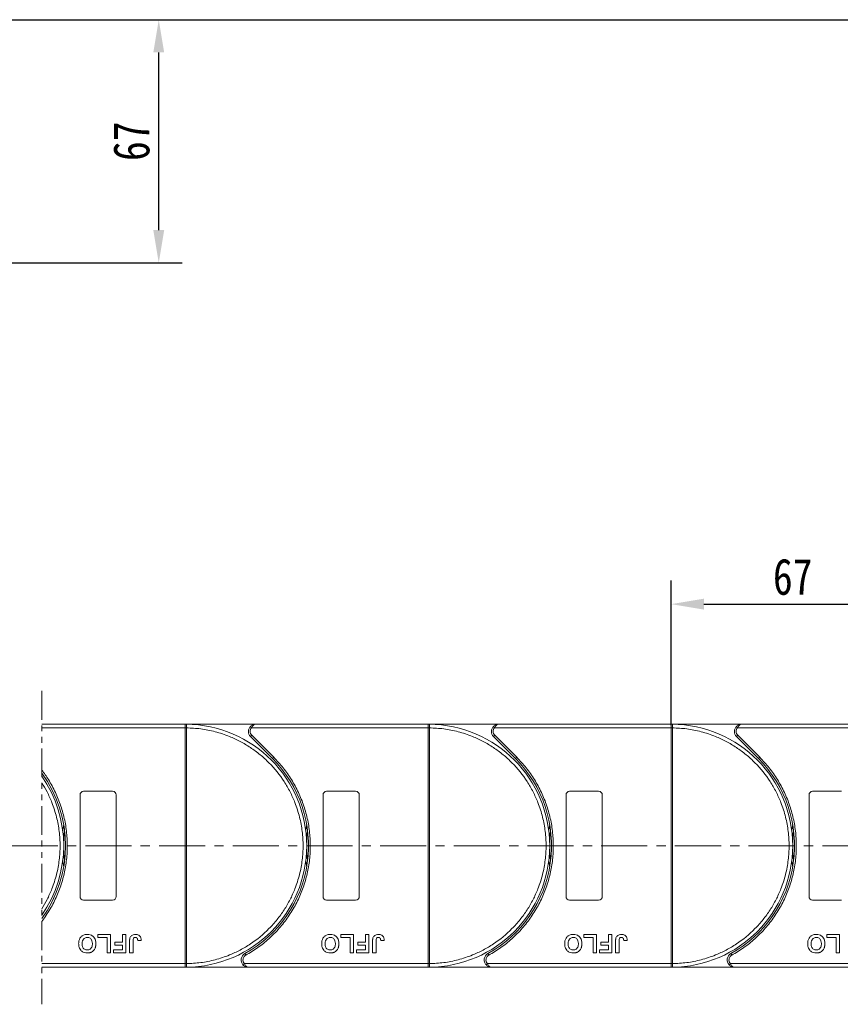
# Model space of a CAD drawing. Header units: millimetres. Extents: x 2205 to 3679, y 833 to 1866.
# Tile 36 of 86: x 3153 to 3380, y 1240 to 1512. Entities that reach past the tile are written whole.
import ezdxf

# ---------------------------------------------------------------- set-up
doc = ezdxf.new("R2010")
doc.units = ezdxf.units.MM
doc.linetypes.add('CENTERX2', pattern=[20.32, 12.7, -2.54, 2.54, -2.54])
doc.linetypes.add('PHANTOM2', pattern=[31.75, 15.875, -3.175, 3.175, -3.175, 3.175, -3.175])
doc.styles.get("Standard").update_dxf_attribs({"font": '仿宋_GB2312.ttf', "width": 0.8})
doc.dimstyles.new('副本 ISO-45.1', dxfattribs={"dimtxt": 10, "dimasz": 9, "dimexe": 6.5, "dimexo": 0.625, "dimgap": 2.5, "dimtad": 1, "dimdsep": 46, "dimtxsty": 'Standard', "dimcen": 2.5, "dimadec": 0, "dimazin": 0, "dimtfac": 1, "dimtmove": 0, "dimatfit": 3, "dimfxl": 0, "dimarcsym": 0})

# ---------------------------------------------------------------- blocks, each defined once
blk = doc.blocks.new('*D2658')
at = {"color": 0, "lineweight": -2}
for p, q in [((3069.59, 1511.57), (3573.58, 1511.57)), ((3567.08, 1259.37), (3567.08, 1502.57)), ((3491.35, 1250.37), (3573.58, 1250.37))]:
    blk.add_line(p, q, dxfattribs=at)
at = {"color": 0, "lineweight": 9}
for points in [[(3565.58, 1502.57), (3568.58, 1502.57), (3567.08, 1511.57)], [(3565.58, 1259.37), (3568.58, 1259.37), (3567.08, 1250.37)]]:
    blk.add_solid(points, dxfattribs=at)
at = {"layer": 'Defpoints', "color": 0, "lineweight": 9}
for p in [(3068.97, 1511.57), (3567.08, 1511.57), (3490.72, 1250.37)]:
    blk.add_point(p, dxfattribs=at)
at = {"color": 0, "lineweight": 9, "insert": (3559.58, 1380.97), "char_height": 10, "attachment_point": 5, "rotation": 90}
blk.add_mtext('2R+67', dxfattribs=at)
blk = doc.blocks.new('*D2661')
at = {"color": 0, "lineweight": -2}
for p, q in [((3072.59, 1511.57), (3198.3, 1511.57)), ((3191.8, 1453.57), (3191.8, 1502.57)), ((3069.59, 1444.57), (3198.3, 1444.57))]:
    blk.add_line(p, q, dxfattribs=at)
at = {"color": 0, "lineweight": 9}
for points in [[(3190.3, 1502.57), (3193.3, 1502.57), (3191.8, 1511.57)], [(3190.3, 1453.57), (3193.3, 1453.57), (3191.8, 1444.57)]]:
    blk.add_solid(points, dxfattribs=at)
at = {"layer": 'Defpoints', "color": 0, "lineweight": 9}
for p in [(3071.97, 1511.57), (3191.8, 1511.57), (3068.97, 1444.57)]:
    blk.add_point(p, dxfattribs=at)
at = {"color": 0, "lineweight": 9, "insert": (3184.3, 1478.07), "char_height": 10, "attachment_point": 5, "rotation": 90}
blk.add_mtext('67', dxfattribs=at)
blk = doc.blocks.new('*D2629')
at = {"color": 0, "lineweight": -2}
for p, q in [((3333.09, 1317.14), (3333.09, 1356.97)), ((3400.09, 1317.5), (3400.09, 1356.97)), ((3342.09, 1350.47), (3391.09, 1350.47))]:
    blk.add_line(p, q, dxfattribs=at)
at = {"color": 0, "lineweight": 9}
for points in [[(3342.09, 1351.97), (3342.09, 1348.97), (3333.09, 1350.47)], [(3391.09, 1351.97), (3391.09, 1348.97), (3400.09, 1350.47)]]:
    blk.add_solid(points, dxfattribs=at)
at = {"layer": 'Defpoints', "color": 0, "lineweight": 9}
for p in [(3400.09, 1350.47), (3333.09, 1316.52), (3400.09, 1316.87)]:
    blk.add_point(p, dxfattribs=at)
at = {"color": 0, "lineweight": 9, "insert": (3366.59, 1357.97), "char_height": 10, "attachment_point": 5}
blk.add_mtext('67', dxfattribs=at)

msp = doc.modelspace()

# ---------------------------------------------------------------- linework, layer by layer
at = {"color": 3, "linetype": 'PHANTOM2', "lineweight": 9, "ltscale": 0.5}
msp.add_line((3159.571, 1326.551), (3159.57, 1240.162), dxfattribs=at)
at = {"color": 7, "linetype": 'Continuous', "lineweight": 15}
for p, q in [((3199.09, 1317.372), (3159.571, 1317.372)), ((3159.571, 1316.372), (3199.09, 1316.372)), ((3199.09, 1317.372), (3199.324, 1317.371)), ((3218.502, 1317.372), (3199.09, 1317.372)), ((3199.09, 1251.374), (3199.09, 1316.37)), ((3199.09, 1316.37), (3199.44, 1316.37)), ((3199.44, 1316.373), (3199.44, 1316.37)), ((3199.44, 1316.37), (3199.44, 1251.374)), ((3217.011, 1316.706), (3217.384, 1316.372)), ((3217.384, 1316.372), (3266.09, 1316.372)), ((3266.09, 1317.372), (3218.502, 1317.372)), ((3285.502, 1317.372), (3266.09, 1317.372)), ((3266.09, 1317.372), (3266.324, 1317.371)), ((3266.09, 1251.374), (3266.09, 1316.37)), ((3266.09, 1316.37), (3266.44, 1316.37)), ((3266.44, 1316.373), (3266.44, 1316.37)), ((3266.44, 1316.37), (3266.44, 1251.374)), ((3284.011, 1316.706), (3284.384, 1316.372)), ((3284.384, 1316.372), (3333.09, 1316.372)), ((3333.09, 1317.372), (3285.502, 1317.372)), ((3333.09, 1317.372), (3333.324, 1317.371)), ((3352.502, 1317.372), (3333.09, 1317.372)), ((3333.09, 1251.374), (3333.09, 1316.37)), ((3333.09, 1316.37), (3333.44, 1316.37)), ((3333.44, 1316.373), (3333.44, 1316.37)), ((3333.44, 1316.37), (3333.44, 1251.374)), ((3351.011, 1316.706), (3351.384, 1316.372)), ((3351.384, 1316.372), (3400.09, 1316.372)), ((3400.09, 1317.372), (3352.502, 1317.372)), ((3217.441, 1314.312), (3217.087, 1313.958)), ((3217.087, 1313.958), (3223.132, 1307.914)), ((3217.441, 1314.312), (3223.485, 1308.267)), ((3284.441, 1314.312), (3284.087, 1313.958)), ((3284.087, 1313.958), (3290.132, 1307.914)), ((3284.441, 1314.312), (3290.485, 1308.267)), ((3351.441, 1314.312), (3351.087, 1313.958)), ((3351.087, 1313.958), (3357.132, 1307.914)), ((3351.441, 1314.312), (3357.485, 1308.267)), ((3223.485, 1308.267), (3223.132, 1307.914)), ((3290.485, 1308.267), (3290.132, 1307.914)), ((3357.485, 1308.267), (3357.132, 1307.914)), ((3170.09, 1269.872), (3170.09, 1297.872)), ((3171.09, 1298.872), (3179.09, 1298.872)), ((3180.09, 1297.872), (3180.09, 1269.872)), ((3237.09, 1269.872), (3237.09, 1297.872)), ((3238.09, 1298.872), (3246.09, 1298.872)), ((3247.09, 1297.872), (3247.09, 1269.872)), ((3304.09, 1269.872), (3304.09, 1297.872)), ((3305.09, 1298.872), (3313.09, 1298.872)), ((3314.09, 1297.872), (3314.09, 1269.872)), ((3371.09, 1269.872), (3371.09, 1297.872)), ((3372.09, 1298.872), (3380.09, 1298.872)), ((3179.09, 1268.872), (3171.09, 1268.872)), ((3246.09, 1268.872), (3238.09, 1268.872)), ((3313.09, 1268.872), (3305.09, 1268.872)), ((3380.09, 1268.872), (3372.09, 1268.872)), ((3174.975, 1258.539), (3174.975, 1259.372)), ((3174.975, 1259.372), (3178.5, 1259.372)), ((3178.5, 1259.372), (3178.5, 1254.372)), ((3181.769, 1259.372), (3182.731, 1259.372)), ((3181.769, 1257.257), (3181.769, 1259.372)), ((3182.731, 1259.372), (3182.731, 1254.372)), ((3241.975, 1259.372), (3245.5, 1259.372)), ((3241.975, 1258.539), (3241.975, 1259.372)), ((3245.5, 1259.372), (3245.5, 1254.372)), ((3248.769, 1259.372), (3249.731, 1259.372)), ((3248.769, 1257.257), (3248.769, 1259.372)), ((3249.731, 1259.372), (3249.731, 1254.372)), ((3308.975, 1259.372), (3312.5, 1259.372)), ((3308.975, 1258.539), (3308.975, 1259.372)), ((3312.5, 1259.372), (3312.5, 1254.372)), ((3315.769, 1259.372), (3316.731, 1259.372)), ((3315.769, 1257.257), (3315.769, 1259.372)), ((3316.731, 1259.372), (3316.731, 1254.372)), ((3375.975, 1259.372), (3379.5, 1259.372)), ((3375.975, 1258.539), (3375.975, 1259.372)), ((3379.5, 1259.372), (3379.5, 1254.372)), ((3177.539, 1258.539), (3174.975, 1258.539)), ((3177.539, 1254.372), (3177.539, 1258.539)), ((3179.654, 1256.424), (3179.654, 1257.257)), ((3179.654, 1257.257), (3181.769, 1257.257)), ((3183.757, 1254.372), (3183.757, 1257.524)), ((3184.718, 1257.608), (3184.718, 1254.372)), ((3186, 1257.706), (3186.962, 1257.77)), ((3244.539, 1258.539), (3241.975, 1258.539)), ((3244.539, 1254.372), (3244.539, 1258.539)), ((3246.654, 1256.424), (3246.654, 1257.257)), ((3246.654, 1257.257), (3248.769, 1257.257)), ((3250.757, 1254.372), (3250.757, 1257.524)), ((3251.718, 1257.608), (3251.718, 1254.372)), ((3253, 1257.706), (3253.962, 1257.77)), ((3311.539, 1258.539), (3308.975, 1258.539)), ((3311.539, 1254.372), (3311.539, 1258.539)), ((3313.654, 1256.424), (3313.654, 1257.257)), ((3313.654, 1257.257), (3315.769, 1257.257)), ((3317.757, 1254.372), (3317.757, 1257.524)), ((3318.718, 1257.608), (3318.718, 1254.372)), ((3320, 1257.706), (3320.962, 1257.77)), ((3378.539, 1258.539), (3375.975, 1258.539)), ((3378.539, 1254.372), (3378.539, 1258.539)), ((3178.5, 1254.372), (3177.539, 1254.372)), ((3179.334, 1255.206), (3181.769, 1255.206)), ((3179.334, 1254.372), (3179.334, 1255.206)), ((3182.731, 1254.372), (3179.334, 1254.372)), ((3181.769, 1256.424), (3179.654, 1256.424)), ((3181.769, 1255.206), (3181.769, 1256.424)), ((3184.718, 1254.372), (3183.757, 1254.372)), ((3215.55, 1254.122), (3215.792, 1253.685)), ((3245.5, 1254.372), (3244.539, 1254.372)), ((3246.334, 1254.372), (3246.334, 1255.206)), ((3246.334, 1255.206), (3248.769, 1255.206)), ((3249.731, 1254.372), (3246.334, 1254.372)), ((3248.769, 1256.424), (3246.654, 1256.424)), ((3248.769, 1255.206), (3248.769, 1256.424)), ((3251.718, 1254.372), (3250.757, 1254.372)), ((3282.55, 1254.122), (3282.792, 1253.685)), ((3312.5, 1254.372), (3311.539, 1254.372)), ((3313.334, 1254.372), (3313.334, 1255.206)), ((3313.334, 1255.206), (3315.769, 1255.206)), ((3316.731, 1254.372), (3313.334, 1254.372)), ((3315.769, 1256.424), (3313.654, 1256.424)), ((3315.769, 1255.206), (3315.769, 1256.424)), ((3318.718, 1254.372), (3317.757, 1254.372)), ((3349.55, 1254.122), (3349.792, 1253.685)), ((3379.5, 1254.372), (3378.539, 1254.372)), ((3199.09, 1251.372), (3159.57, 1251.372)), ((3199.44, 1251.374), (3199.09, 1251.374)), ((3199.44, 1251.374), (3199.44, 1251.371)), ((3215.4, 1251.372), (3215.028, 1251.039)), ((3266.09, 1251.372), (3215.4, 1251.372)), ((3266.44, 1251.374), (3266.09, 1251.374)), ((3266.44, 1251.374), (3266.44, 1251.371)), ((3282.4, 1251.372), (3282.028, 1251.039)), ((3333.09, 1251.372), (3282.4, 1251.372)), ((3333.44, 1251.374), (3333.09, 1251.374)), ((3333.44, 1251.374), (3333.44, 1251.371)), ((3349.4, 1251.372), (3349.028, 1251.039)), ((3400.09, 1251.372), (3349.4, 1251.372)), ((3159.57, 1250.372), (3199.09, 1250.372)), ((3199.324, 1250.373), (3199.09, 1250.372)), ((3199.09, 1250.372), (3216.518, 1250.372)), ((3216.518, 1250.372), (3266.09, 1250.372)), ((3266.324, 1250.373), (3266.09, 1250.372)), ((3266.09, 1250.372), (3283.518, 1250.372)), ((3283.518, 1250.372), (3333.09, 1250.372)), ((3333.324, 1250.373), (3333.09, 1250.372)), ((3333.09, 1250.372), (3350.518, 1250.372)), ((3350.518, 1250.372), (3400.09, 1250.372))]:
    msp.add_line(p, q, dxfattribs=at)
at = {"color": 1, "linetype": 'CENTERX2', "lineweight": 13}
msp.add_line((3509.388, 1283.872), (2803.577, 1283.872), dxfattribs=at)
at = {"color": 7, "linetype": 'Continuous', "lineweight": 15, "flags": 128}
for points in [[(3165.338, 1287.972), (3165.372, 1288.239), (3165.59, 1289.682)], [(3232.338, 1287.972), (3232.372, 1288.239), (3232.59, 1289.682)], [(3299.338, 1287.972), (3299.372, 1288.239), (3299.59, 1289.682)], [(3366.338, 1287.972), (3366.372, 1288.239), (3366.59, 1289.682)], [(3165.59, 1278.063), (3165.372, 1279.506), (3165.338, 1279.772)], [(3232.59, 1278.063), (3232.372, 1279.506), (3232.338, 1279.772)], [(3299.59, 1278.063), (3299.372, 1279.506), (3299.338, 1279.772)], [(3366.59, 1278.063), (3366.372, 1279.506), (3366.338, 1279.772)]]:
    msp.add_lwpolyline(points, dxfattribs=at)
at = {"color": 7, "linetype": 'Continuous', "lineweight": 15}
for centre, radius, start, end in [((3199.327, 1317.076), 0.295, 90.53836, 143.36012), ((3199.353, 1286.19), 30.184, 89.8339, 90.49831), ((3199.09, 1283.872), 33.5, 270.40019, 89.59981), ((3218.502, 1315.372), 2, 138.18969, 225), ((3266.327, 1317.076), 0.295, 90.53836, 143.36012), ((3266.353, 1286.19), 30.184, 89.8339, 90.49831), ((3266.09, 1283.872), 33.5, 270.40019, 89.59981), ((3285.502, 1315.372), 2, 138.18969, 225), ((3333.327, 1317.076), 0.295, 90.53836, 143.36012), ((3333.353, 1286.19), 30.184, 89.8339, 90.49831), ((3333.09, 1283.872), 33.5, 270.40019, 89.59981), ((3352.502, 1315.372), 2, 138.18969, 225), ((3199.09, 1283.872), 34, 298.95502, 45), ((3266.09, 1283.872), 34, 298.95502, 45), ((3333.09, 1283.872), 34, 298.95502, 45), ((3132.09, 1283.872), 34, 323.92415, 36.07429), ((3132.09, 1283.872), 33.5, 325.11501, 34.88342), ((3171.09, 1297.872), 1, 90, 180), ((3179.09, 1297.872), 1, 0, 90), ((3238.09, 1297.872), 1, 90, 180), ((3246.09, 1297.872), 1, 0, 90), ((3305.09, 1297.872), 1, 90, 180), ((3313.09, 1297.872), 1, 0, 90), ((3372.09, 1297.872), 1, 90, 180), ((3199.09, 1283.872), 33.5, 172.96973, 187.03027), ((3266.09, 1283.872), 33.5, 172.96973, 187.03027), ((3333.09, 1283.872), 33.5, 172.96973, 187.03027), ((3400.09, 1283.872), 33.5, 172.96973, 187.03027), ((3171.09, 1269.872), 1, 180, 270), ((3179.09, 1269.872), 1, 270, 0), ((3238.09, 1269.872), 1, 180, 270), ((3246.09, 1269.872), 1, 270, 0), ((3305.09, 1269.872), 1, 180, 270), ((3313.09, 1269.872), 1, 270, 360), ((3372.09, 1269.872), 1, 180, 270), ((3216.518, 1252.372), 2, 118.95502, 221.81031), ((3283.518, 1252.372), 2, 118.95502, 221.81031), ((3350.518, 1252.372), 2, 118.95502, 221.81031), ((3199.353, 1281.555), 30.184, 269.50169, 270.1661), ((3266.353, 1281.555), 30.184, 269.50169, 270.1661), ((3333.353, 1281.555), 30.184, 269.50169, 270.1661), ((3199.327, 1250.668), 0.295, 216.63988, 269.46164), ((3266.327, 1250.668), 0.295, 216.63988, 269.46164), ((3333.327, 1250.668), 0.295, 216.63988, 269.46164)]:
    msp.add_arc(centre, radius, start, end, dxfattribs=at)
for points in [[(3199.09, 1317.252), (3199.09, 1317.287), (3199.09, 1317.357), (3199.09, 1317.367), (3199.09, 1317.372)], [(3217.384, 1316.372), (3217.274, 1316.223), (3217.054, 1315.925), (3217.019, 1315.557), (3217.002, 1315.372)], [(3266.09, 1317.252), (3266.09, 1317.287), (3266.09, 1317.357), (3266.09, 1317.367), (3266.09, 1317.372)], [(3284.384, 1316.372), (3284.274, 1316.223), (3284.054, 1315.925), (3284.019, 1315.557), (3284.002, 1315.372)], [(3333.09, 1317.252), (3333.09, 1317.287), (3333.09, 1317.357), (3333.09, 1317.367), (3333.09, 1317.372)], [(3351.384, 1316.372), (3351.274, 1316.223), (3351.054, 1315.925), (3351.019, 1315.557), (3351.002, 1315.372)], [(3217.002, 1315.372), (3217.022, 1315.174), (3217.063, 1314.776), (3217.315, 1314.466), (3217.441, 1314.312)], [(3284.002, 1315.372), (3284.022, 1315.174), (3284.063, 1314.776), (3284.315, 1314.466), (3284.441, 1314.312)], [(3351.002, 1315.372), (3351.022, 1315.174), (3351.063, 1314.776), (3351.315, 1314.466), (3351.441, 1314.312)], [(3215.018, 1252.372), (3215.036, 1252.188), (3215.071, 1251.819), (3215.291, 1251.521), (3215.4, 1251.372)], [(3282.018, 1252.372), (3282.036, 1252.188), (3282.071, 1251.819), (3282.291, 1251.521), (3282.4, 1251.372)], [(3349.018, 1252.372), (3349.036, 1252.188), (3349.071, 1251.819), (3349.291, 1251.521), (3349.4, 1251.372)], [(3199.09, 1250.372), (3199.09, 1250.377), (3199.09, 1250.388), (3199.09, 1250.457), (3199.09, 1250.492)], [(3266.09, 1250.372), (3266.09, 1250.377), (3266.09, 1250.388), (3266.09, 1250.457), (3266.09, 1250.492)], [(3333.09, 1250.372), (3333.09, 1250.377), (3333.09, 1250.388), (3333.09, 1250.457), (3333.09, 1250.492)]]:
    msp.add_open_spline(points, degree=3, dxfattribs=at)
for points, knots in [([(3199.09, 1316.372), (3199.09, 1316.485), (3199.09, 1316.71), (3199.09, 1317.008), (3199.09, 1317.176), (3199.09, 1317.242), (3199.09, 1317.252)], [0, 0, 0, 0, 0.3133566, 0.6267132, 0.9400698, 1, 1, 1, 1]), ([(3199.09, 1316.37), (3199.09, 1316.371), (3199.09, 1316.371), (3199.09, 1316.372), (3199.09, 1316.372), (3199.09, 1316.372)], [0, 0, 0, 0, 0.3846661, 0.6923333, 1, 1, 1, 1]), ([(3199.324, 1317.371), (3199.341, 1317.369), (3199.378, 1317.362), (3199.407, 1317.308), (3199.427, 1317.215), (3199.438, 1317.069), (3199.44, 1316.873), (3199.441, 1316.628), (3199.44, 1316.464), (3199.44, 1316.373)], [0, 0, 0, 0, 0.1119973, 0.2448439, 0.3691679, 0.5008987, 0.6875333, 0.8281382, 1, 1, 1, 1]), ([(3199.44, 1316.37), (3200.753, 1316.31), (3203.419, 1316.188), (3207.408, 1315.374), (3211.051, 1314.169), (3214.287, 1312.663), (3217.112, 1310.984), (3219.774, 1309.015), (3223.052, 1306.023), (3225.84, 1302.559), (3228.042, 1298.758), (3229.512, 1295.506), (3230.686, 1291.85), (3231.428, 1287.852), (3231.67, 1283.872), (3231.428, 1279.892), (3230.686, 1275.894), (3229.512, 1272.238), (3228.043, 1268.986), (3226.394, 1266.143), (3224.455, 1263.461), (3221.498, 1260.15), (3218.064, 1257.325), (3214.287, 1255.082), (3211.051, 1253.576), (3207.408, 1252.37), (3203.418, 1251.557), (3200.753, 1251.434), (3199.44, 1251.374)], [0, 0, 0, 0, 0.038862, 0.078912, 0.1200677, 0.1522272, 0.1843815, 0.2172151, 0.2500433, 0.3156185, 0.347778, 0.3799323, 0.4210926, 0.4611415, 0.5, 0.5388632, 0.578912, 0.6200677, 0.6522272, 0.6843815, 0.7172151, 0.7500433, 0.8156185, 0.847778, 0.8799323, 0.9210926, 0.9611404, 1, 1, 1, 1]), ([(3217.011, 1316.706), (3217.106, 1316.799), (3217.315, 1317.006), (3217.814, 1317.294), (3218.232, 1317.341), (3218.502, 1317.372)], [0, 0, 0, 0, 0.2270634, 0.5015869, 1, 1, 1, 1]), ([(3218.502, 1317.372), (3218.396, 1317.359), (3218.184, 1317.333), (3217.874, 1317.121), (3217.595, 1316.795), (3217.451, 1316.508), (3217.384, 1316.372)], [0, 0, 0, 0, 0.2515188, 0.5017844, 0.7656323, 1, 1, 1, 1]), ([(3266.09, 1316.372), (3266.09, 1316.485), (3266.09, 1316.71), (3266.09, 1317.008), (3266.09, 1317.176), (3266.09, 1317.242), (3266.09, 1317.252)], [0, 0, 0, 0, 0.3133566, 0.6267132, 0.9400698, 1, 1, 1, 1]), ([(3266.09, 1316.37), (3266.09, 1316.371), (3266.09, 1316.371), (3266.09, 1316.372), (3266.09, 1316.372), (3266.09, 1316.372)], [0, 0, 0, 0, 0.3846661, 0.6923333, 1, 1, 1, 1]), ([(3266.324, 1317.371), (3266.341, 1317.369), (3266.378, 1317.362), (3266.407, 1317.308), (3266.427, 1317.215), (3266.438, 1317.069), (3266.44, 1316.873), (3266.441, 1316.628), (3266.44, 1316.464), (3266.44, 1316.373)], [0, 0, 0, 0, 0.1119973, 0.2448439, 0.3691679, 0.5008987, 0.6875333, 0.8281382, 1, 1, 1, 1]), ([(3266.44, 1316.37), (3267.753, 1316.31), (3270.419, 1316.188), (3274.408, 1315.374), (3278.051, 1314.169), (3281.287, 1312.663), (3284.112, 1310.984), (3286.774, 1309.015), (3290.052, 1306.023), (3292.84, 1302.559), (3295.042, 1298.758), (3296.512, 1295.506), (3297.686, 1291.85), (3298.428, 1287.852), (3298.67, 1283.872), (3298.428, 1279.892), (3297.686, 1275.894), (3296.512, 1272.238), (3295.043, 1268.986), (3293.394, 1266.143), (3291.455, 1263.461), (3288.498, 1260.15), (3285.064, 1257.325), (3281.287, 1255.082), (3278.051, 1253.576), (3274.408, 1252.37), (3270.418, 1251.557), (3267.753, 1251.434), (3266.44, 1251.374)], [0, 0, 0, 0, 0.038862, 0.078912, 0.1200677, 0.1522272, 0.1843815, 0.2172151, 0.2500433, 0.3156185, 0.347778, 0.3799323, 0.4210926, 0.4611415, 0.5, 0.5388632, 0.578912, 0.6200677, 0.6522272, 0.6843815, 0.7172151, 0.7500433, 0.8156185, 0.847778, 0.8799323, 0.9210926, 0.9611404, 1, 1, 1, 1]), ([(3284.011, 1316.706), (3284.106, 1316.799), (3284.315, 1317.006), (3284.814, 1317.294), (3285.232, 1317.341), (3285.502, 1317.372)], [0, 0, 0, 0, 0.2270634, 0.50158693, 1, 1, 1, 1]), ([(3285.502, 1317.372), (3285.396, 1317.359), (3285.184, 1317.333), (3284.874, 1317.121), (3284.595, 1316.795), (3284.451, 1316.508), (3284.384, 1316.372)], [0, 0, 0, 0, 0.2515188, 0.5017844, 0.7656323, 1, 1, 1, 1]), ([(3333.09, 1316.372), (3333.09, 1316.485), (3333.09, 1316.71), (3333.09, 1317.008), (3333.09, 1317.176), (3333.09, 1317.242), (3333.09, 1317.252)], [0, 0, 0, 0, 0.3133566, 0.6267132, 0.9400698, 1, 1, 1, 1]), ([(3333.09, 1316.37), (3333.09, 1316.371), (3333.09, 1316.371), (3333.09, 1316.372), (3333.09, 1316.372), (3333.09, 1316.372)], [0, 0, 0, 0, 0.3846661, 0.6923333, 1, 1, 1, 1]), ([(3333.324, 1317.371), (3333.341, 1317.369), (3333.378, 1317.362), (3333.407, 1317.308), (3333.427, 1317.215), (3333.438, 1317.069), (3333.44, 1316.873), (3333.441, 1316.628), (3333.44, 1316.464), (3333.44, 1316.373)], [0, 0, 0, 0, 0.1119973, 0.2448439, 0.3691679, 0.5008987, 0.6875333, 0.8281382, 1, 1, 1, 1]), ([(3333.44, 1316.37), (3334.753, 1316.31), (3337.419, 1316.188), (3341.408, 1315.374), (3345.051, 1314.169), (3348.287, 1312.663), (3351.112, 1310.984), (3353.774, 1309.015), (3357.052, 1306.023), (3359.84, 1302.559), (3362.042, 1298.758), (3363.512, 1295.506), (3364.686, 1291.85), (3365.428, 1287.852), (3365.67, 1283.872), (3365.428, 1279.892), (3364.686, 1275.894), (3363.512, 1272.238), (3362.043, 1268.986), (3360.394, 1266.143), (3358.455, 1263.461), (3355.498, 1260.15), (3352.064, 1257.325), (3348.287, 1255.082), (3345.051, 1253.576), (3341.408, 1252.37), (3337.418, 1251.557), (3334.753, 1251.434), (3333.44, 1251.374)], [0, 0, 0, 0, 0.038862, 0.078912, 0.1200677, 0.1522272, 0.1843815, 0.2172151, 0.2500433, 0.3156185, 0.347778, 0.3799323, 0.4210926, 0.4611415, 0.5, 0.5388632, 0.578912, 0.6200677, 0.6522272, 0.6843815, 0.7172151, 0.7500433, 0.8156185, 0.847778, 0.8799323, 0.9210926, 0.9611404, 1, 1, 1, 1]), ([(3351.011, 1316.706), (3351.106, 1316.799), (3351.315, 1317.006), (3351.814, 1317.294), (3352.232, 1317.341), (3352.502, 1317.372)], [0, 0, 0, 0, 0.2270634, 0.50158693, 1, 1, 1, 1]), ([(3352.502, 1317.372), (3352.396, 1317.359), (3352.184, 1317.333), (3351.874, 1317.121), (3351.595, 1316.795), (3351.451, 1316.508), (3351.384, 1316.372)], [0, 0, 0, 0, 0.2515188, 0.5017844, 0.7656323, 1, 1, 1, 1]), ([(3223.485, 1308.267), (3224.383, 1307.309), (3226.178, 1305.393), (3228.449, 1302.126), (3230.376, 1298.604), (3231.885, 1294.838), (3232.943, 1290.922), (3233.529, 1286.949), (3233.655, 1282.977), (3233.326, 1279.047), (3232.556, 1275.18), (3231.337, 1271.397), (3229.676, 1267.74), (3227.576, 1264.27), (3225.085, 1261.067), (3222.261, 1258.215), (3219.175, 1255.703), (3216.92, 1254.358), (3215.792, 1253.685)], [0, 0, 0, 0, 0.0616516, 0.1233073, 0.1864354, 0.25, 0.3135645, 0.3766927, 0.4383422, 0.5, 0.5616495, 0.6233073, 0.6864354, 0.75, 0.8135645, 0.8766927, 0.9383443, 1, 1, 1, 1]), ([(3290.485, 1308.267), (3291.383, 1307.309), (3293.178, 1305.393), (3295.449, 1302.126), (3297.376, 1298.604), (3298.885, 1294.838), (3299.943, 1290.922), (3300.529, 1286.949), (3300.655, 1282.977), (3300.326, 1279.047), (3299.556, 1275.18), (3298.337, 1271.397), (3296.676, 1267.74), (3294.576, 1264.27), (3292.085, 1261.067), (3289.261, 1258.215), (3286.175, 1255.703), (3283.92, 1254.358), (3282.792, 1253.685)], [0, 0, 0, 0, 0.0616516, 0.1233073, 0.1864354, 0.25, 0.3135645, 0.3766927, 0.4383422, 0.5, 0.5616495, 0.6233073, 0.6864354, 0.75, 0.8135645, 0.8766927, 0.9383443, 1, 1, 1, 1]), ([(3357.485, 1308.267), (3358.383, 1307.309), (3360.178, 1305.393), (3362.449, 1302.126), (3364.376, 1298.604), (3365.885, 1294.838), (3366.943, 1290.922), (3367.529, 1286.949), (3367.655, 1282.977), (3367.326, 1279.047), (3366.556, 1275.18), (3365.337, 1271.397), (3363.676, 1267.74), (3361.576, 1264.27), (3359.085, 1261.067), (3356.261, 1258.215), (3353.175, 1255.703), (3350.92, 1254.358), (3349.792, 1253.685)], [0, 0, 0, 0, 0.0616516, 0.1233073, 0.1864354, 0.25, 0.3135645, 0.3766927, 0.4383422, 0.5, 0.5616495, 0.6233073, 0.6864354, 0.75, 0.8135645, 0.8766927, 0.9383443, 1, 1, 1, 1]), ([(3159.571, 1304.739), (3160.215, 1303.897), (3161.57, 1301.905), (3163.376, 1298.604), (3164.885, 1294.838), (3165.943, 1290.922), (3166.529, 1286.949), (3166.655, 1282.977), (3166.326, 1279.047), (3165.556, 1275.18), (3164.337, 1271.397), (3162.676, 1267.74), (3161, 1264.97), (3159.894, 1263.439), (3159.57, 1263.013)], [0.07346694, 0.07346694, 0.07346694, 0.07346694, 0.12330728, 0.18643543, 0.24999997, 0.31356452, 0.37669267, 0.43834219, 0.49999997, 0.5616495, 0.62330728, 0.68643543, 0.74999997, 0.77515142, 0.77515142, 0.77515142, 0.77515142]), ([(3159.571, 1301.224), (3160.082, 1300.415), (3161.096, 1298.639), (3162.512, 1295.506), (3163.686, 1291.85), (3164.428, 1287.852), (3164.67, 1283.872), (3164.428, 1279.892), (3163.686, 1275.894), (3162.512, 1272.238), (3161.096, 1269.105), (3160.081, 1267.329), (3159.57, 1266.52)], [0.31946604, 0.31946604, 0.31946604, 0.31946604, 0.34777802, 0.37993233, 0.42109262, 0.46114154, 0.50000001, 0.53886316, 0.57891202, 0.62006769, 0.65222721, 0.6805396, 0.6805396, 0.6805396, 0.6805396]), ([(3169.718, 1256.879), (3169.722, 1257.013), (3169.732, 1257.415), (3169.874, 1258.055), (3170.266, 1258.717), (3170.839, 1259.184), (3171.479, 1259.409), (3171.9, 1259.428), (3172.083, 1259.436)], [0, 0, 0, 0, 0.1018882, 0.3073435, 0.4929627, 0.6786474, 0.8607914, 1, 1, 1, 1]), ([(3172.083, 1259.436), (3172.216, 1259.432), (3172.62, 1259.418), (3173.28, 1259.228), (3173.902, 1258.739), (3174.327, 1258.029), (3174.452, 1257.392), (3174.46, 1256.99), (3174.462, 1256.902)], [0, 0, 0, 0, 0.1021706, 0.3092201, 0.51365, 0.6922749, 0.9324126, 1, 1, 1, 1]), ([(3183.866, 1258.475), (3183.92, 1258.599), (3184.028, 1258.848), (3184.332, 1259.151), (3184.797, 1259.4), (3185.183, 1259.423), (3185.417, 1259.436)], [0, 0, 0, 0, 0.2064605, 0.4135145, 0.6452106, 1, 1, 1, 1]), ([(3185.417, 1259.436), (3185.551, 1259.431), (3185.855, 1259.418), (3186.307, 1259.257), (3186.666, 1258.931), (3186.92, 1258.424), (3186.945, 1258.027), (3186.962, 1257.77)], [0, 0, 0, 0, 0.1552919, 0.3531453, 0.543243, 0.704067, 1, 1, 1, 1]), ([(3236.718, 1256.879), (3236.722, 1257.013), (3236.732, 1257.415), (3236.874, 1258.055), (3237.266, 1258.717), (3237.839, 1259.184), (3238.479, 1259.409), (3238.9, 1259.428), (3239.083, 1259.436)], [0, 0, 0, 0, 0.1018882, 0.3073435, 0.4929627, 0.6786474, 0.8607914, 1, 1, 1, 1]), ([(3239.083, 1259.436), (3239.216, 1259.432), (3239.62, 1259.418), (3240.28, 1259.228), (3240.902, 1258.739), (3241.327, 1258.029), (3241.452, 1257.392), (3241.46, 1256.99), (3241.462, 1256.902)], [0, 0, 0, 0, 0.1021706, 0.3092201, 0.51365, 0.6922749, 0.9324126, 1, 1, 1, 1]), ([(3250.866, 1258.475), (3250.92, 1258.599), (3251.028, 1258.848), (3251.332, 1259.151), (3251.797, 1259.4), (3252.183, 1259.423), (3252.417, 1259.436)], [0, 0, 0, 0, 0.2064605, 0.4135145, 0.6452106, 1, 1, 1, 1]), ([(3252.417, 1259.436), (3252.551, 1259.431), (3252.855, 1259.418), (3253.307, 1259.257), (3253.666, 1258.931), (3253.92, 1258.424), (3253.945, 1258.027), (3253.962, 1257.77)], [0, 0, 0, 0, 0.1552919, 0.3531453, 0.543243, 0.704067, 1, 1, 1, 1]), ([(3303.718, 1256.879), (3303.722, 1257.013), (3303.732, 1257.415), (3303.874, 1258.055), (3304.266, 1258.717), (3304.839, 1259.184), (3305.479, 1259.409), (3305.9, 1259.428), (3306.083, 1259.436)], [0, 0, 0, 0, 0.1018882, 0.3073435, 0.4929627, 0.6786474, 0.8607914, 1, 1, 1, 1]), ([(3306.083, 1259.436), (3306.216, 1259.432), (3306.62, 1259.418), (3307.28, 1259.228), (3307.902, 1258.739), (3308.327, 1258.029), (3308.452, 1257.392), (3308.46, 1256.99), (3308.462, 1256.902)], [0, 0, 0, 0, 0.1021706, 0.3092201, 0.51365, 0.6922749, 0.9324126, 1, 1, 1, 1]), ([(3317.866, 1258.475), (3317.92, 1258.599), (3318.028, 1258.848), (3318.332, 1259.151), (3318.797, 1259.4), (3319.183, 1259.423), (3319.417, 1259.436)], [0, 0, 0, 0, 0.2064605, 0.4135145, 0.6452106, 1, 1, 1, 1]), ([(3319.417, 1259.436), (3319.551, 1259.431), (3319.855, 1259.418), (3320.307, 1259.257), (3320.666, 1258.931), (3320.92, 1258.424), (3320.945, 1258.027), (3320.962, 1257.77)], [0, 0, 0, 0, 0.1552919, 0.3531453, 0.543243, 0.704067, 1, 1, 1, 1]), ([(3370.718, 1256.879), (3370.722, 1257.013), (3370.732, 1257.415), (3370.874, 1258.055), (3371.266, 1258.717), (3371.839, 1259.184), (3372.479, 1259.409), (3372.9, 1259.428), (3373.083, 1259.436)], [0, 0, 0, 0, 0.1018882, 0.3073435, 0.4929627, 0.6786474, 0.8607914, 1, 1, 1, 1]), ([(3373.083, 1259.436), (3373.216, 1259.432), (3373.62, 1259.418), (3374.28, 1259.228), (3374.902, 1258.739), (3375.327, 1258.029), (3375.452, 1257.392), (3375.46, 1256.99), (3375.462, 1256.902)], [0, 0, 0, 0, 0.1021706, 0.3092201, 0.51365, 0.6922749, 0.9324126, 1, 1, 1, 1]), ([(3172.097, 1254.308), (3171.964, 1254.313), (3171.56, 1254.326), (3170.905, 1254.521), (3170.287, 1255.008), (3169.859, 1255.715), (3169.728, 1256.366), (3169.72, 1256.78), (3169.718, 1256.879)], [0, 0, 0, 0, 0.1013981, 0.3069957, 0.5061443, 0.6852619, 0.9245571, 1, 1, 1, 1]), ([(3170.68, 1256.855), (3170.684, 1256.988), (3170.696, 1257.364), (3170.836, 1257.886), (3171.182, 1258.306), (3171.559, 1258.536), (3171.879, 1258.598), (3172.052, 1258.602), (3172.085, 1258.603)], [0, 0, 0, 0, 0.1585903, 0.4472388, 0.6203806, 0.7935748, 0.9612953, 1, 1, 1, 1]), ([(3172.085, 1255.141), (3171.951, 1255.15), (3171.68, 1255.167), (3171.297, 1255.336), (3170.985, 1255.623), (3170.747, 1256.085), (3170.685, 1256.514), (3170.681, 1256.8), (3170.68, 1256.855)], [0, 0, 0, 0, 0.1602922, 0.3219224, 0.4907614, 0.6575692, 0.9338827, 1, 1, 1, 1]), ([(3172.085, 1258.603), (3172.22, 1258.594), (3172.49, 1258.575), (3172.87, 1258.394), (3173.194, 1258.093), (3173.443, 1257.6), (3173.497, 1257.168), (3173.5, 1256.897), (3173.5, 1256.869)], [0, 0, 0, 0, 0.1597099, 0.3204292, 0.4910735, 0.6770503, 0.9662903, 1, 1, 1, 1]), ([(3173.5, 1256.869), (3173.496, 1256.736), (3173.486, 1256.399), (3173.368, 1255.92), (3173.084, 1255.506), (3172.725, 1255.251), (3172.372, 1255.152), (3172.158, 1255.144), (3172.085, 1255.141)], [0, 0, 0, 0, 0.15861661, 0.40086372, 0.57305935, 0.74548557, 0.91298519, 1, 1, 1, 1]), ([(3174.462, 1256.902), (3174.461, 1256.836), (3174.46, 1256.702), (3174.446, 1256.495), (3174.421, 1256.282), (3174.38, 1256.062), (3174.323, 1255.843), (3174.267, 1255.702), (3174.238, 1255.631)], [0, 0, 0, 0, 0.1539502, 0.3081809, 0.478699, 0.6499612, 0.8242026, 1, 1, 1, 1]), ([(3183.757, 1257.524), (3183.757, 1257.591), (3183.759, 1257.724), (3183.767, 1257.904), (3183.781, 1258.063), (3183.802, 1258.201), (3183.825, 1258.34), (3183.852, 1258.43), (3183.866, 1258.475)], [0, 0, 0, 0, 0.2082698, 0.416707, 0.5614806, 0.7065734, 0.8528245, 1, 1, 1, 1]), ([(3184.718, 1257.608), (3184.721, 1257.742), (3184.726, 1257.973), (3184.775, 1258.252), (3184.866, 1258.431), (3184.983, 1258.527), (3185.15, 1258.593), (3185.277, 1258.599), (3185.355, 1258.603)], [0, 0, 0, 0, 0.29202728, 0.5048541, 0.61390458, 0.72368495, 0.82981647, 1, 1, 1, 1]), ([(3185.355, 1258.603), (3185.397, 1258.602), (3185.481, 1258.598), (3185.591, 1258.567), (3185.685, 1258.522), (3185.757, 1258.467), (3185.82, 1258.402), (3185.853, 1258.352), (3185.87, 1258.328)], [0, 0, 0, 0, 0.202387, 0.4109073, 0.5578292, 0.7094718, 0.8532239, 1, 1, 1, 1]), ([(3185.87, 1258.328), (3185.889, 1258.291), (3185.927, 1258.215), (3185.955, 1258.102), (3185.975, 1257.997), (3185.987, 1257.9), (3185.996, 1257.803), (3185.999, 1257.738), (3186, 1257.706)], [0, 0, 0, 0, 0.1938055, 0.3931273, 0.5440688, 0.6954121, 0.8476129, 1, 1, 1, 1]), ([(3239.097, 1254.308), (3238.964, 1254.313), (3238.56, 1254.326), (3237.905, 1254.521), (3237.287, 1255.008), (3236.859, 1255.715), (3236.728, 1256.366), (3236.72, 1256.78), (3236.718, 1256.879)], [0, 0, 0, 0, 0.1013981, 0.3069957, 0.5061443, 0.6852619, 0.9245571, 1, 1, 1, 1]), ([(3237.68, 1256.855), (3237.684, 1256.988), (3237.696, 1257.364), (3237.836, 1257.886), (3238.182, 1258.306), (3238.559, 1258.536), (3238.879, 1258.598), (3239.052, 1258.602), (3239.085, 1258.603)], [0, 0, 0, 0, 0.1585903, 0.4472388, 0.6203806, 0.7935748, 0.9612953, 1, 1, 1, 1]), ([(3239.085, 1255.141), (3238.951, 1255.15), (3238.68, 1255.167), (3238.297, 1255.336), (3237.985, 1255.623), (3237.747, 1256.085), (3237.685, 1256.514), (3237.681, 1256.8), (3237.68, 1256.855)], [0, 0, 0, 0, 0.1602922, 0.3219224, 0.4907614, 0.6575692, 0.9338827, 1, 1, 1, 1]), ([(3239.085, 1258.603), (3239.22, 1258.594), (3239.49, 1258.575), (3239.87, 1258.394), (3240.194, 1258.093), (3240.443, 1257.6), (3240.497, 1257.168), (3240.5, 1256.897), (3240.5, 1256.869)], [0, 0, 0, 0, 0.1597099, 0.3204292, 0.4910735, 0.6770503, 0.9662903, 1, 1, 1, 1]), ([(3240.5, 1256.869), (3240.496, 1256.736), (3240.486, 1256.399), (3240.368, 1255.92), (3240.084, 1255.506), (3239.725, 1255.251), (3239.372, 1255.152), (3239.158, 1255.144), (3239.085, 1255.141)], [0, 0, 0, 0, 0.15861661, 0.40086372, 0.57305935, 0.74548557, 0.91298519, 1, 1, 1, 1]), ([(3241.462, 1256.902), (3241.461, 1256.836), (3241.46, 1256.702), (3241.446, 1256.495), (3241.421, 1256.282), (3241.38, 1256.062), (3241.323, 1255.843), (3241.267, 1255.702), (3241.238, 1255.631)], [0, 0, 0, 0, 0.1539502, 0.3081809, 0.478699, 0.6499612, 0.8242026, 1, 1, 1, 1]), ([(3250.757, 1257.524), (3250.757, 1257.591), (3250.759, 1257.724), (3250.767, 1257.904), (3250.781, 1258.063), (3250.802, 1258.201), (3250.825, 1258.34), (3250.852, 1258.43), (3250.866, 1258.475)], [0, 0, 0, 0, 0.2082698, 0.416707, 0.5614806, 0.7065734, 0.8528245, 1, 1, 1, 1]), ([(3251.718, 1257.608), (3251.721, 1257.742), (3251.726, 1257.973), (3251.775, 1258.252), (3251.866, 1258.431), (3251.983, 1258.527), (3252.15, 1258.593), (3252.277, 1258.599), (3252.355, 1258.603)], [0, 0, 0, 0, 0.29202728, 0.5048541, 0.61390458, 0.72368495, 0.82981647, 1, 1, 1, 1]), ([(3252.355, 1258.603), (3252.397, 1258.602), (3252.481, 1258.598), (3252.591, 1258.567), (3252.685, 1258.522), (3252.757, 1258.467), (3252.82, 1258.402), (3252.853, 1258.352), (3252.87, 1258.328)], [0, 0, 0, 0, 0.202387, 0.4109073, 0.5578292, 0.7094718, 0.8532239, 1, 1, 1, 1]), ([(3252.87, 1258.328), (3252.889, 1258.291), (3252.927, 1258.215), (3252.955, 1258.102), (3252.975, 1257.997), (3252.987, 1257.9), (3252.996, 1257.803), (3252.999, 1257.738), (3253, 1257.706)], [0, 0, 0, 0, 0.1938055, 0.3931273, 0.5440688, 0.6954121, 0.8476129, 1, 1, 1, 1]), ([(3306.097, 1254.308), (3305.964, 1254.313), (3305.56, 1254.326), (3304.905, 1254.521), (3304.287, 1255.008), (3303.859, 1255.715), (3303.728, 1256.366), (3303.72, 1256.78), (3303.718, 1256.879)], [0, 0, 0, 0, 0.1013981, 0.3069957, 0.5061443, 0.6852619, 0.9245571, 1, 1, 1, 1]), ([(3304.68, 1256.855), (3304.684, 1256.988), (3304.696, 1257.364), (3304.836, 1257.886), (3305.182, 1258.306), (3305.559, 1258.536), (3305.879, 1258.598), (3306.052, 1258.602), (3306.085, 1258.603)], [0, 0, 0, 0, 0.1585903, 0.4472388, 0.6203806, 0.7935748, 0.9612953, 1, 1, 1, 1]), ([(3306.085, 1255.141), (3305.951, 1255.15), (3305.68, 1255.167), (3305.297, 1255.336), (3304.985, 1255.623), (3304.747, 1256.085), (3304.685, 1256.514), (3304.681, 1256.8), (3304.68, 1256.855)], [0, 0, 0, 0, 0.1602922, 0.3219224, 0.4907614, 0.6575692, 0.9338827, 1, 1, 1, 1]), ([(3306.085, 1258.603), (3306.22, 1258.594), (3306.49, 1258.575), (3306.87, 1258.394), (3307.194, 1258.093), (3307.443, 1257.6), (3307.497, 1257.168), (3307.5, 1256.897), (3307.5, 1256.869)], [0, 0, 0, 0, 0.1597099, 0.3204292, 0.4910735, 0.6770503, 0.9662903, 1, 1, 1, 1]), ([(3307.5, 1256.869), (3307.496, 1256.736), (3307.486, 1256.399), (3307.368, 1255.92), (3307.084, 1255.506), (3306.725, 1255.251), (3306.372, 1255.152), (3306.158, 1255.144), (3306.085, 1255.141)], [0, 0, 0, 0, 0.15861661, 0.40086372, 0.57305935, 0.74548557, 0.91298519, 1, 1, 1, 1]), ([(3308.462, 1256.902), (3308.461, 1256.836), (3308.46, 1256.702), (3308.446, 1256.495), (3308.421, 1256.282), (3308.38, 1256.062), (3308.323, 1255.843), (3308.267, 1255.702), (3308.238, 1255.631)], [0, 0, 0, 0, 0.1539502, 0.3081809, 0.478699, 0.6499612, 0.8242026, 1, 1, 1, 1]), ([(3317.757, 1257.524), (3317.757, 1257.591), (3317.759, 1257.724), (3317.767, 1257.904), (3317.781, 1258.063), (3317.802, 1258.201), (3317.825, 1258.34), (3317.852, 1258.43), (3317.866, 1258.475)], [0, 0, 0, 0, 0.2082698, 0.416707, 0.5614806, 0.7065734, 0.8528245, 1, 1, 1, 1]), ([(3318.718, 1257.608), (3318.721, 1257.742), (3318.726, 1257.973), (3318.775, 1258.252), (3318.866, 1258.431), (3318.983, 1258.527), (3319.15, 1258.593), (3319.277, 1258.599), (3319.355, 1258.603)], [0, 0, 0, 0, 0.29202728, 0.5048541, 0.61390458, 0.72368495, 0.82981647, 1, 1, 1, 1]), ([(3319.355, 1258.603), (3319.397, 1258.602), (3319.481, 1258.598), (3319.591, 1258.567), (3319.685, 1258.522), (3319.757, 1258.467), (3319.82, 1258.402), (3319.853, 1258.352), (3319.87, 1258.328)], [0, 0, 0, 0, 0.202387, 0.4109073, 0.5578292, 0.7094718, 0.8532239, 1, 1, 1, 1]), ([(3319.87, 1258.328), (3319.889, 1258.291), (3319.927, 1258.215), (3319.955, 1258.102), (3319.975, 1257.997), (3319.987, 1257.9), (3319.996, 1257.803), (3319.999, 1257.738), (3320, 1257.706)], [0, 0, 0, 0, 0.1938055, 0.3931273, 0.5440688, 0.6954121, 0.8476129, 1, 1, 1, 1]), ([(3373.097, 1254.308), (3372.964, 1254.313), (3372.56, 1254.326), (3371.905, 1254.521), (3371.287, 1255.008), (3370.859, 1255.715), (3370.728, 1256.366), (3370.72, 1256.78), (3370.718, 1256.879)], [0, 0, 0, 0, 0.1013981, 0.3069957, 0.5061443, 0.6852619, 0.9245571, 1, 1, 1, 1]), ([(3371.68, 1256.855), (3371.684, 1256.988), (3371.696, 1257.364), (3371.836, 1257.886), (3372.182, 1258.306), (3372.559, 1258.536), (3372.879, 1258.598), (3373.052, 1258.602), (3373.085, 1258.603)], [0, 0, 0, 0, 0.1585903, 0.4472388, 0.6203806, 0.7935748, 0.9612953, 1, 1, 1, 1]), ([(3373.085, 1255.141), (3372.951, 1255.15), (3372.68, 1255.167), (3372.297, 1255.336), (3371.985, 1255.623), (3371.747, 1256.085), (3371.685, 1256.514), (3371.681, 1256.8), (3371.68, 1256.855)], [0, 0, 0, 0, 0.1602922, 0.3219224, 0.4907614, 0.6575692, 0.9338827, 1, 1, 1, 1]), ([(3373.085, 1258.603), (3373.22, 1258.594), (3373.49, 1258.575), (3373.87, 1258.394), (3374.194, 1258.093), (3374.443, 1257.6), (3374.497, 1257.168), (3374.5, 1256.897), (3374.5, 1256.869)], [0, 0, 0, 0, 0.1597099, 0.3204292, 0.4910735, 0.6770503, 0.9662903, 1, 1, 1, 1]), ([(3374.5, 1256.869), (3374.496, 1256.736), (3374.486, 1256.399), (3374.368, 1255.92), (3374.084, 1255.506), (3373.725, 1255.251), (3373.372, 1255.152), (3373.158, 1255.144), (3373.085, 1255.141)], [0, 0, 0, 0, 0.15861661, 0.40086372, 0.57305935, 0.74548557, 0.91298519, 1, 1, 1, 1]), ([(3375.462, 1256.902), (3375.461, 1256.836), (3375.46, 1256.702), (3375.446, 1256.495), (3375.421, 1256.282), (3375.38, 1256.062), (3375.323, 1255.843), (3375.267, 1255.702), (3375.238, 1255.631)], [0, 0, 0, 0, 0.1539502, 0.3081809, 0.478699, 0.6499612, 0.8242026, 1, 1, 1, 1]), ([(3173.151, 1254.504), (3173.089, 1254.48), (3172.964, 1254.43), (3172.78, 1254.382), (3172.605, 1254.346), (3172.437, 1254.324), (3172.268, 1254.31), (3172.154, 1254.309), (3172.097, 1254.308)], [0, 0, 0, 0, 0.1854289, 0.3721896, 0.5277082, 0.6838775, 0.8416784, 1, 1, 1, 1]), ([(3174.238, 1255.631), (3174.179, 1255.511), (3174.059, 1255.271), (3173.742, 1254.881), (3173.421, 1254.627), (3173.18, 1254.518), (3173.151, 1254.504)], [0, 0, 0, 0, 0.2508959, 0.5021661, 0.9405117, 1, 1, 1, 1]), ([(3240.151, 1254.504), (3240.089, 1254.48), (3239.964, 1254.43), (3239.78, 1254.382), (3239.605, 1254.346), (3239.437, 1254.324), (3239.268, 1254.31), (3239.154, 1254.309), (3239.097, 1254.308)], [0, 0, 0, 0, 0.1854289, 0.3721896, 0.5277082, 0.6838775, 0.8416784, 1, 1, 1, 1]), ([(3241.238, 1255.631), (3241.179, 1255.511), (3241.059, 1255.271), (3240.742, 1254.881), (3240.421, 1254.627), (3240.18, 1254.518), (3240.151, 1254.504)], [0, 0, 0, 0, 0.2508959, 0.5021661, 0.9405117, 1, 1, 1, 1]), ([(3307.151, 1254.504), (3307.089, 1254.48), (3306.964, 1254.43), (3306.78, 1254.382), (3306.605, 1254.346), (3306.437, 1254.324), (3306.268, 1254.31), (3306.154, 1254.309), (3306.097, 1254.308)], [0, 0, 0, 0, 0.1854289, 0.3721896, 0.5277082, 0.6838775, 0.8416784, 1, 1, 1, 1]), ([(3308.238, 1255.631), (3308.179, 1255.511), (3308.059, 1255.271), (3307.742, 1254.881), (3307.421, 1254.627), (3307.18, 1254.518), (3307.151, 1254.504)], [0, 0, 0, 0, 0.2508959, 0.5021661, 0.9405117, 1, 1, 1, 1]), ([(3374.151, 1254.504), (3374.089, 1254.48), (3373.964, 1254.43), (3373.78, 1254.382), (3373.605, 1254.346), (3373.437, 1254.324), (3373.268, 1254.31), (3373.154, 1254.309), (3373.097, 1254.308)], [0, 0, 0, 0, 0.1854289, 0.3721896, 0.5277082, 0.6838775, 0.8416784, 1, 1, 1, 1]), ([(3375.238, 1255.631), (3375.179, 1255.511), (3375.059, 1255.271), (3374.742, 1254.881), (3374.421, 1254.627), (3374.18, 1254.518), (3374.151, 1254.504)], [0, 0, 0, 0, 0.2508959, 0.5021661, 0.9405117, 1, 1, 1, 1]), ([(3199.09, 1251.372), (3199.09, 1251.372), (3199.09, 1251.373), (3199.09, 1251.374), (3199.09, 1251.374), (3199.09, 1251.374)], [0, 0, 0, 0, 0.38469928, 0.69234964, 1, 1, 1, 1]), ([(3199.09, 1250.492), (3199.09, 1250.555), (3199.09, 1250.681), (3199.09, 1250.975), (3199.09, 1251.217), (3199.09, 1251.351), (3199.09, 1251.372)], [0, 0, 0, 0, 0.3133347, 0.6266911, 0.9400476, 1, 1, 1, 1]), ([(3199.44, 1251.371), (3199.44, 1251.281), (3199.441, 1251.116), (3199.44, 1250.871), (3199.438, 1250.676), (3199.426, 1250.528), (3199.407, 1250.435), (3199.377, 1250.382), (3199.341, 1250.376), (3199.324, 1250.373)], [0, 0, 0, 0, 0.17201603, 0.31275557, 0.49959852, 0.63039105, 0.75802557, 0.88922843, 1, 1, 1, 1]), ([(3215.792, 1253.685), (3215.683, 1253.613), (3215.459, 1253.466), (3215.212, 1253.142), (3215.048, 1252.77), (3215.028, 1252.503), (3215.018, 1252.372)], [0, 0, 0, 0, 0.2455128, 0.5, 0.7544872, 1, 1, 1, 1]), ([(3215.4, 1251.372), (3215.468, 1251.237), (3215.612, 1250.949), (3215.891, 1250.623), (3216.201, 1250.411), (3216.413, 1250.385), (3216.518, 1250.372)], [0, 0, 0, 0, 0.2343503, 0.4981953, 0.748869, 1, 1, 1, 1]), ([(3266.09, 1251.372), (3266.09, 1251.372), (3266.09, 1251.373), (3266.09, 1251.374), (3266.09, 1251.374), (3266.09, 1251.374)], [0, 0, 0, 0, 0.38469928, 0.69234964, 1, 1, 1, 1]), ([(3266.09, 1250.492), (3266.09, 1250.555), (3266.09, 1250.681), (3266.09, 1250.975), (3266.09, 1251.217), (3266.09, 1251.351), (3266.09, 1251.372)], [0, 0, 0, 0, 0.3133347, 0.6266911, 0.9400476, 1, 1, 1, 1]), ([(3266.44, 1251.371), (3266.44, 1251.281), (3266.441, 1251.116), (3266.44, 1250.871), (3266.438, 1250.676), (3266.426, 1250.528), (3266.407, 1250.435), (3266.377, 1250.382), (3266.341, 1250.376), (3266.324, 1250.373)], [0, 0, 0, 0, 0.17201603, 0.31275557, 0.49959852, 0.63039105, 0.75802557, 0.88922843, 1, 1, 1, 1]), ([(3282.792, 1253.685), (3282.683, 1253.613), (3282.459, 1253.466), (3282.212, 1253.142), (3282.048, 1252.77), (3282.028, 1252.503), (3282.018, 1252.372)], [0, 0, 0, 0, 0.2455128, 0.5, 0.7544872, 1, 1, 1, 1]), ([(3282.4, 1251.372), (3282.468, 1251.237), (3282.612, 1250.949), (3282.891, 1250.623), (3283.201, 1250.411), (3283.413, 1250.385), (3283.518, 1250.372)], [0, 0, 0, 0, 0.2343503, 0.4981953, 0.748869, 1, 1, 1, 1]), ([(3333.09, 1251.372), (3333.09, 1251.372), (3333.09, 1251.373), (3333.09, 1251.374), (3333.09, 1251.374), (3333.09, 1251.374)], [0, 0, 0, 0, 0.38469928, 0.69234964, 1, 1, 1, 1]), ([(3333.09, 1250.492), (3333.09, 1250.555), (3333.09, 1250.681), (3333.09, 1250.975), (3333.09, 1251.217), (3333.09, 1251.351), (3333.09, 1251.372)], [0, 0, 0, 0, 0.3133347, 0.6266911, 0.9400476, 1, 1, 1, 1]), ([(3333.44, 1251.371), (3333.44, 1251.281), (3333.441, 1251.116), (3333.44, 1250.871), (3333.438, 1250.676), (3333.426, 1250.528), (3333.407, 1250.435), (3333.377, 1250.382), (3333.341, 1250.376), (3333.324, 1250.373)], [0, 0, 0, 0, 0.172016, 0.3127556, 0.4995985, 0.630391, 0.7580256, 0.8892284, 1, 1, 1, 1]), ([(3349.792, 1253.685), (3349.683, 1253.613), (3349.459, 1253.466), (3349.212, 1253.142), (3349.048, 1252.77), (3349.028, 1252.503), (3349.018, 1252.372)], [0, 0, 0, 0, 0.24551284, 0.5, 0.75448716, 1, 1, 1, 1]), ([(3349.4, 1251.372), (3349.468, 1251.237), (3349.612, 1250.949), (3349.891, 1250.623), (3350.201, 1250.411), (3350.413, 1250.385), (3350.518, 1250.372)], [0, 0, 0, 0, 0.2343503, 0.4981953, 0.748869, 1, 1, 1, 1]), ([(3216.518, 1250.372), (3216.249, 1250.403), (3215.831, 1250.451), (3215.332, 1250.738), (3215.123, 1250.945), (3215.028, 1251.039)], [0, 0, 0, 0, 0.4984129, 0.772928, 1, 1, 1, 1]), ([(3283.518, 1250.372), (3283.249, 1250.403), (3282.831, 1250.451), (3282.332, 1250.738), (3282.123, 1250.945), (3282.028, 1251.039)], [0, 0, 0, 0, 0.4984129, 0.772928, 1, 1, 1, 1]), ([(3350.518, 1250.372), (3350.249, 1250.403), (3349.831, 1250.451), (3349.332, 1250.738), (3349.123, 1250.945), (3349.028, 1251.039)], [0, 0, 0, 0, 0.4984129, 0.772928, 1, 1, 1, 1])]:
    msp.add_open_spline(points, degree=3, knots=knots, dxfattribs=at)

# ---------------------------------------------------------------- dimensions: what is measured, and where the dimension line sits
at = {"color": 5, "lineweight": 9}
dim = msp.add_linear_dim(base=(3567.079, 1511.572), p1=(3490.725, 1250.372), p2=(3068.967, 1511.572), angle=90, text='2R+67', dimstyle='副本 ISO-45.1', dxfattribs=at)
dim.commit()
dim.dimension.update_dxf_attribs({"geometry": '*D2658', "text_midpoint": (3559.579, 1380.972)})
dim = msp.add_linear_dim(base=(3191.799, 1511.572), p1=(3068.967, 1444.572), p2=(3071.967, 1511.572), angle=90, dimstyle='副本 ISO-45.1', dxfattribs=at)
dim.commit()
dim.dimension.update_dxf_attribs({"geometry": '*D2661', "text_midpoint": (3184.299, 1478.072)})
dim = msp.add_linear_dim(base=(3400.09, 1350.472), p1=(3333.09, 1316.518), p2=(3400.09, 1316.872), dimstyle='副本 ISO-45.1', dxfattribs=at)
dim.commit()
dim.dimension.update_dxf_attribs({"geometry": '*D2629', "text_midpoint": (3366.59, 1357.972)})

doc.saveas('drawing.dxf')
